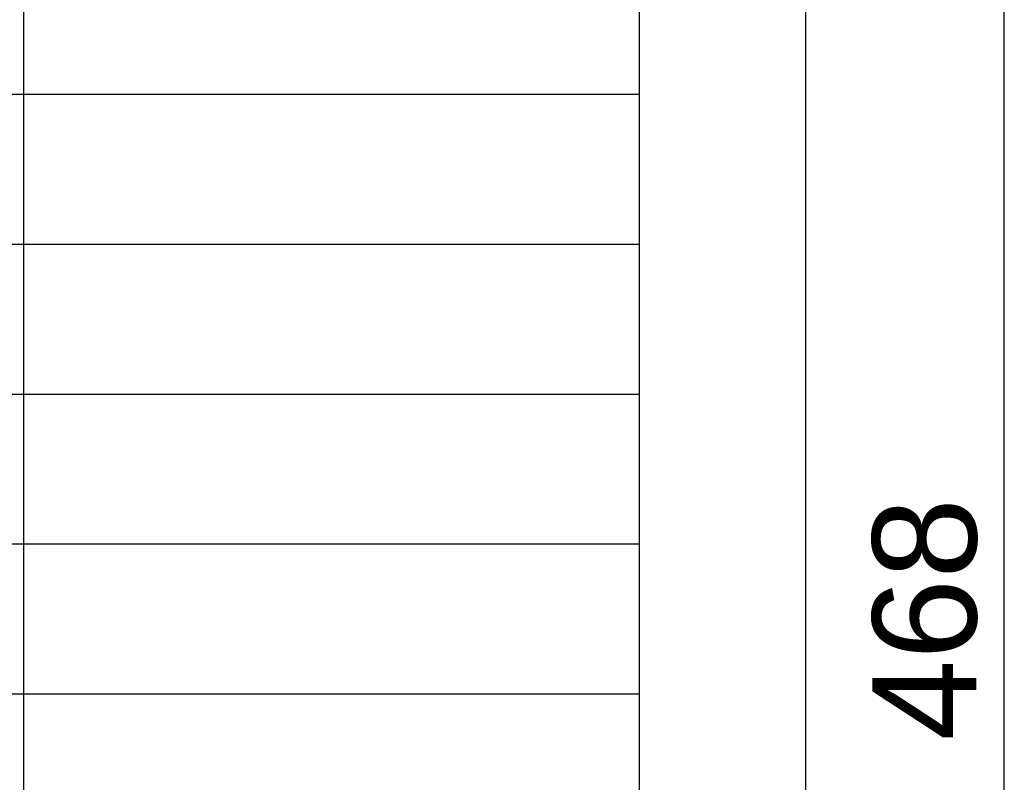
# Model space of a CAD drawing. Header units: millimetres. Extents: x 2008 to 593522, y -10016 to 93699.
# Tile 99 of 102: x 308544 to 310909, y 39475 to 41307. Entities that reach past the tile are written whole.
import ezdxf
from ezdxf import colors
from ezdxf.entities.mleader import LeaderData, LeaderLine
from ezdxf.math import Vec2, Vec3

# ---------------------------------------------------------------- set-up
doc = ezdxf.new("R2010")
doc.units = ezdxf.units.MM
doc.layers.add('СКС', color=3, linetype='Continuous')
doc.styles.add('ISO_1.0', font='isocpeur.ttf')
doc.styles.get("Standard").update_dxf_attribs({"font": 'arial.ttf'})
doc.dimstyles.new('ISO-25', dxfattribs={"dimtxt": 2.5, "dimasz": 2.5, "dimexe": 1.25, "dimexo": 0.625, "dimtad": 1, "dimtxsty": 'Standard', "dimcen": 2.5, "dimadec": 0, "dimazin": 0, "dimtfac": 1, "dimtmove": 0, "dimatfit": 3, "dimfxl": 1, "dimarcsym": 0})

# ---------------------------------------------------------------- blocks, each defined once
blk = doc.blocks.new('_Oblique')
at = {"color": 0, "linetype": 'ByBlock', "lineweight": -2}
blk.add_line((-0.5, -0.5), (0.5, 0.5), dxfattribs=at)
blk = doc.blocks.new('*D134')
at = {"color": 0, "lineweight": -2, "transparency": 16777216}
for p, q in [((36266.134, 10118.148), (36279.107, 10118.148)), ((36277.857, 10071.348), (36277.857, 10118.148)), ((36266.134, 10071.348), (36279.107, 10071.348))]:
    blk.add_line(p, q, dxfattribs=at)
at = {"layer": 'Defpoints', "color": 0, "transparency": 16777216}
for p in [(36265.509, 10118.148), (36277.857, 10118.148), (36265.509, 10071.348)]:
    blk.add_point(p, dxfattribs=at)
at = {"color": 0, "lineweight": -2, "transparency": 16777216, "xscale": 2.5, "yscale": 2.5, "zscale": 2.5}
for p, rotation in [((36277.857, 10118.148), 90), ((36277.857, 10071.348), 270)]:
    blk.add_blockref('_Oblique', p, dxfattribs=dict(at, rotation=rotation))
at = {"color": 0, "lineweight": 30, "transparency": 16777216, "insert": (36275.956, 10094.748), "char_height": 2.5, "attachment_point": 5, "rotation": 90}
blk.add_mtext('468', dxfattribs=at)
blk = doc.blocks.new('_Origin2')
at = {"color": 0, "linetype": 'ByBlock', "lineweight": -2}
blk.add_line((-0.5, 0), (-1, 0), dxfattribs=at)
for radius in [0.5, 0.25]:
    blk.add_circle((0, 0), radius, dxfattribs=at)
blk = doc.blocks.new('шшш')
at = {"lineweight": 30}
for points in [[(36254.306, 9890.37), (36254.306, 10204.401)], [(36273.092, 10020.498), (36269.092, 10020.498), (36269.092, 10192.548)], [(36273.092, 10064.698), (36273.092, 10192.548)], [(36269.092, 10107.348), (36239.092, 10107.348)], [(36269.092, 10103.748), (36239.092, 10103.748)], [(36269.092, 10100.148), (36239.092, 10100.148)], [(36269.092, 10096.548), (36239.092, 10096.548)], [(36269.092, 10092.948), (36239.092, 10092.948)]]:
    blk.add_lwpolyline(points, dxfattribs=at)
dim = blk.add_linear_dim(base=(36277.857, 10118.148), p1=(36265.509, 10071.348), p2=(36265.509, 10118.148), angle=90, dimstyle='ISO-25', dxfattribs=at)
dim.commit()
dim.dimension.update_dxf_attribs({"geometry": '*D134', "text_midpoint": (36275.956, 10094.748)})

msp = doc.modelspace()

# ---------------------------------------------------------------- block references
at = {"color": 0, "xscale": 100, "yscale": 100, "zscale": 100}
msp.add_blockref('шшш', (-3316876.5251, -969607.7997), dxfattribs=at)

# ---------------------------------------------------------------- next in the draw order: leaders
at = {"layer": 'СКС', "color": 5}
ml = msp.add_multileader_mtext('Standard', dxfattribs=at)
ml.set_content('{\\C256;\\c0;1.ВВ-02 \\P\\fISOCPEUR|b0|i0|c162|p34;UTP cat 6 \\fISOCPEUR|b0|i0|c204|p34;по\\P гофре\\P}тр.гф д-16мм\\P{\\C256;\\c0; \\C1;h=±3500\\P\\C256;L=55м}', color=5, style='ISO_1.0')
ml.set_leader_properties(color=1)
ml.set_arrow_properties(name='ORIGIN2')
ml.build(insert=Vec2(0, 0))
ml.multileader.update_dxf_attribs({"text_left_attachment_type": 6, "text_right_attachment_type": 6, "dogleg_length": 86.2493, "arrow_head_size": 200})
ctx = ml.context
ctx.base_point, ctx.char_height, ctx.arrow_head_size, ctx.landing_gap_size, ctx.plane_origin = Vec3(305365.0625, 39190.671), 250, 200, 229.3085, Vec3(304308.9233, 43521.0951)
ctx.left_attachment, ctx.right_attachment, ctx.text_align_type = 6, 6, 1
notes = []
notes.append((ctx, [(0, (1, 1, 0), (307934.9289, 39190.671), (-1, 0), 86.2493, [(0, [(309392.9167, 36889.2881)], 0, [])])]))
ctx.mtext.insert, ctx.mtext.width, ctx.mtext.alignment, ctx.mtext.line_spacing_factor, ctx.mtext.flow_direction = Vec3(306606.8711, 39490.671), 2043.5678, 2, 0.8, 5
ctx.mtext.has_bg_fill, ctx.mtext.bg_color, ctx.mtext.bg_scale_factor, ctx.mtext.bg_transparency, ctx.mtext.use_window_bg_color = 1, -1027028792, 1.5, 0, 1
for ctx, leaders in notes:
    for number, flags, end, landing, length, lines in leaders:
        leader = LeaderData()
        leader.index, (leader.has_last_leader_line, leader.has_dogleg_vector, leader.attachment_direction) = number, flags
        leader.last_leader_point, leader.dogleg_vector, leader.dogleg_length = Vec3(end), Vec3(landing), length
        for number, points, colour, breaks in lines:
            line = LeaderLine()
            line.index, line.vertices, line.color, line.breaks = number, Vec3.list(points), colors.encode_raw_color(colour), breaks
            leader.lines.append(line)
        ctx.leaders.append(leader)

doc.saveas('drawing.dxf')
